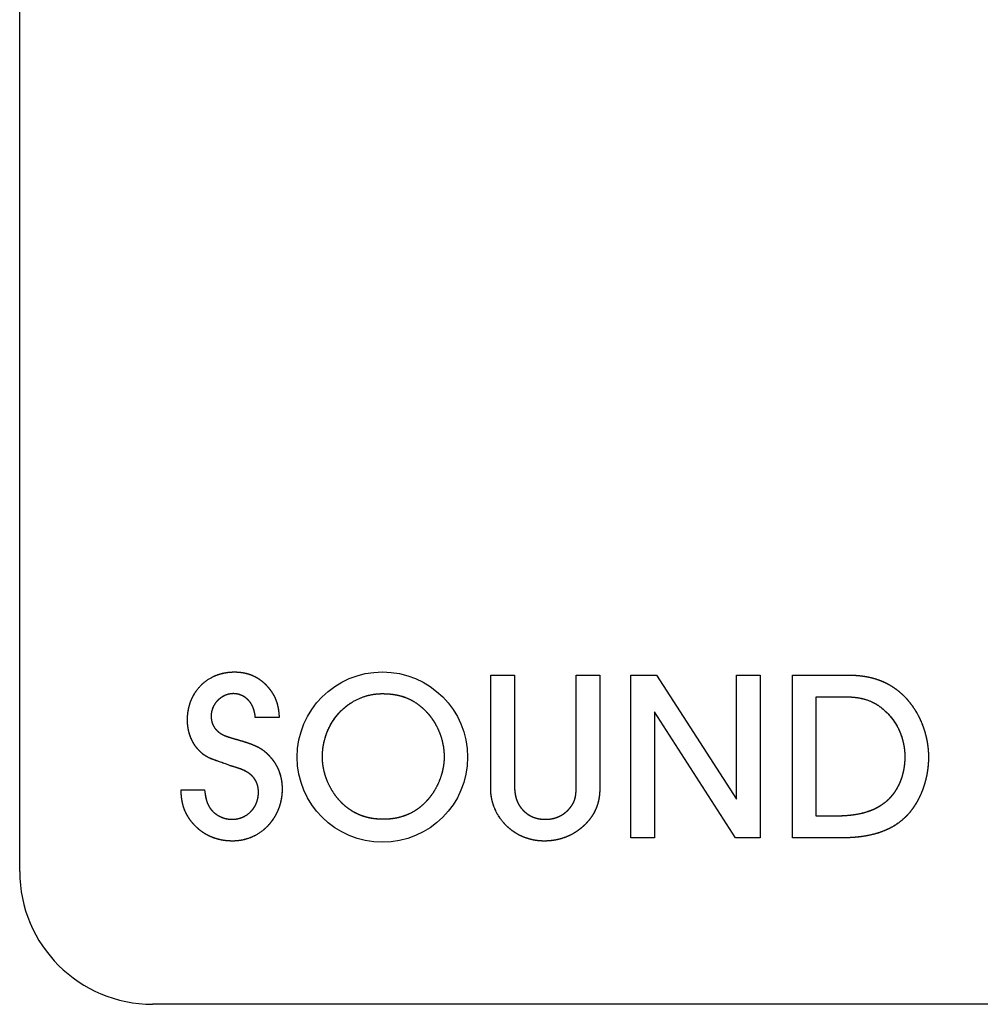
# Model space of a CAD drawing. Extents: x -55 to 3310, y -427 to 1727.
# Tile 4 of 10: x 987 to 1008, y 525 to 547. Entities that reach past the tile are written whole.
import ezdxf

# ---------------------------------------------------------------- set-up
doc = ezdxf.new("R2010")
doc.units = 0
doc.linetypes.add('Durchgehend', pattern=[0])
doc.layers.add('KF_PASSIO_SUB_15_FRONT', color=7, linetype='Durchgehend')

# ---------------------------------------------------------------- blocks, each defined once
blk = doc.blocks.new('KF_PASSIO_SUB_15_FRONT')
at = {"layer": 'KF_PASSIO_SUB_15_FRONT'}
for p, q in [((-243.75, -393.632), (-243.75, -354.632)), ((-233.118, -391.749), (-233.118, -389.197)), ((-233.118, -389.197), (-232.583, -389.197)), ((-233.118, -389.197), (-232.583, -389.197)), ((-233.118, -391.749), (-233.118, -389.197)), ((-232.583, -389.197), (-232.583, -391.672)), ((-232.583, -389.197), (-232.583, -391.672)), ((-231.189, -391.672), (-231.189, -389.197)), ((-231.189, -389.197), (-230.655, -389.197)), ((-231.189, -389.197), (-230.655, -389.197)), ((-231.189, -391.672), (-231.189, -389.197)), ((-230.655, -389.197), (-230.655, -391.749)), ((-230.655, -389.197), (-230.655, -391.749)), ((-229.957, -392.873), (-229.957, -389.197)), ((-229.957, -389.197), (-229.373, -389.197)), ((-229.957, -389.197), (-229.373, -389.197)), ((-229.957, -392.873), (-229.957, -389.197)), ((-229.373, -389.197), (-227.572, -391.997)), ((-229.373, -389.197), (-227.572, -391.997)), ((-227.572, -391.997), (-227.572, -389.197)), ((-227.572, -389.197), (-227.038, -389.197)), ((-227.572, -389.197), (-227.038, -389.197)), ((-227.572, -391.997), (-227.572, -389.197)), ((-227.038, -389.197), (-227.038, -392.873)), ((-227.038, -389.197), (-227.038, -392.873)), ((-226.304, -392.873), (-226.304, -389.197)), ((-226.304, -389.197), (-225.004, -389.197)), ((-226.304, -389.197), (-225.004, -389.197)), ((-226.304, -392.873), (-226.304, -389.197)), ((-225.77, -392.383), (-225.77, -389.688)), ((-225.77, -389.688), (-225.109, -389.688)), ((-225.77, -389.688), (-225.109, -389.688)), ((-225.77, -392.383), (-225.77, -389.688)), ((-227.589, -392.873), (-229.423, -390.03)), ((-229.423, -390.03), (-229.423, -392.873)), ((-229.423, -390.03), (-229.423, -392.873)), ((-227.589, -392.873), (-229.423, -390.03)), ((-237.892, -390.151), (-238.432, -390.151)), ((-237.892, -390.151), (-238.432, -390.151)), ((-239.004, -391.242), (-239.104, -391.203)), ((-239.004, -391.242), (-239.104, -391.203)), ((-240.106, -391.788), (-239.577, -391.788)), ((-240.106, -391.788), (-239.577, -391.788)), ((-225.335, -392.383), (-225.77, -392.383)), ((-225.335, -392.383), (-225.77, -392.383)), ((-229.423, -392.873), (-229.957, -392.873)), ((-229.423, -392.873), (-229.957, -392.873)), ((-227.038, -392.873), (-227.589, -392.873)), ((-227.038, -392.873), (-227.589, -392.873)), ((-225.164, -392.873), (-226.304, -392.873)), ((-225.164, -392.873), (-226.304, -392.873)), ((-201.75, -396.632), (-240.75, -396.632))]:
    blk.add_line(p, q, dxfattribs=at)
blk.add_circle((-235.562, -391.049), 1.924, dxfattribs=at)
blk.add_circle((-235.562, -391.049), 1.924, dxfattribs=at)
blk.add_arc((-240.75, -393.632), 3, 180, 270, dxfattribs=at)
for points, knots in [([(-239.963, -390.212), (-239.963, -390.067), (-239.934, -389.874), (-239.845, -389.648), (-239.667, -389.426), (-239.45, -389.245), (-239.23, -389.155), (-239.041, -389.126), (-238.9, -389.126)], [0, 0, 0, 0, 0, 0.317948, 0.441081, 0.56317, 0.685661, 1, 1, 1, 1, 1]), ([(-239.963, -390.212), (-239.963, -390.07), (-239.935, -389.878), (-239.847, -389.651), (-239.668, -389.426), (-239.449, -389.244), (-239.226, -389.154), (-239.038, -389.126), (-238.9, -389.126)], [0, 0, 0, 0, 0, 0.316682, 0.440369, 0.563249, 0.686382, 1, 1, 1, 1, 1]), ([(-238.9, -389.126), (-238.816, -389.126), (-238.701, -389.137), (-238.562, -389.172), (-238.407, -389.245), (-238.262, -389.34), (-238.158, -389.443), (-238.087, -389.537), (-238.041, -389.611)], [0, 0, 0, 0, 0, 0.313525, 0.436331, 0.558839, 0.682305, 1, 1, 1, 1, 1]), ([(-238.9, -389.126), (-238.816, -389.126), (-238.702, -389.137), (-238.562, -389.171), (-238.406, -389.246), (-238.26, -389.342), (-238.156, -389.445), (-238.086, -389.538), (-238.041, -389.611)], [0, 0, 0, 0, 0, 0.313448, 0.436692, 0.559681, 0.68343, 1, 1, 1, 1, 1]), ([(-225.004, -389.197), (-224.883, -389.199), (-224.721, -389.212), (-224.525, -389.248), (-224.306, -389.323), (-224.104, -389.416), (-223.953, -389.518), (-223.844, -389.613), (-223.77, -389.688)], [0, 0, 0, 0, 0, 0.324746, 0.449304, 0.571735, 0.693328, 1, 1, 1, 1, 1]), ([(-225.004, -389.197), (-224.885, -389.199), (-224.725, -389.211), (-224.531, -389.246), (-224.31, -389.32), (-224.106, -389.415), (-223.954, -389.517), (-223.844, -389.613), (-223.77, -389.688)], [0, 0, 0, 0, 0, 0.322696, 0.447394, 0.570305, 0.692481, 1, 1, 1, 1, 1]), ([(-238.041, -389.611), (-238.019, -389.647), (-237.992, -389.697), (-237.964, -389.762), (-237.937, -389.847), (-237.915, -389.94), (-237.903, -390.023), (-237.896, -390.095), (-237.892, -390.151)], [0, 0, 0, 0, 0, 0.299377, 0.418315, 0.539133, 0.663907, 1, 1, 1, 1, 1]), ([(-238.041, -389.611), (-238.019, -389.647), (-237.992, -389.697), (-237.963, -389.764), (-237.926, -389.881), (-237.91, -389.969), (-237.902, -390.029), (-237.892, -390.151)], [0, 0, 0, 0, 0, 0.326326, 0.456341, 0.588317, 1, 1, 1, 1, 1]), ([(-238.927, -389.616), (-238.989, -389.617), (-239.074, -389.632), (-239.177, -389.678), (-239.281, -389.765), (-239.367, -389.87), (-239.413, -389.974), (-239.428, -390.06), (-239.429, -390.123)], [0, 0, 0, 0, 0, 0.311574, 0.436143, 0.56089, 0.685868, 1, 1, 1, 1, 1]), ([(-238.927, -389.616), (-238.989, -389.617), (-239.074, -389.632), (-239.176, -389.677), (-239.281, -389.765), (-239.368, -389.871), (-239.413, -389.975), (-239.428, -390.061), (-239.429, -390.123)], [0, 0, 0, 0, 0, 0.311288, 0.436261, 0.561475, 0.686762, 1, 1, 1, 1, 1]), ([(-238.432, -390.151), (-238.437, -390.076), (-238.457, -389.978), (-238.504, -389.865), (-238.589, -389.757), (-238.687, -389.673), (-238.784, -389.631), (-238.866, -389.617), (-238.927, -389.616)], [0, 0, 0, 0, 0, 0.330873, 0.45593, 0.577711, 0.697822, 1, 1, 1, 1, 1]), ([(-238.432, -390.151), (-238.437, -390.079), (-238.456, -389.982), (-238.501, -389.87), (-238.586, -389.76), (-238.685, -389.673), (-238.784, -389.63), (-238.867, -389.617), (-238.927, -389.616)], [0, 0, 0, 0, 0, 0.32763, 0.453, 0.575641, 0.696735, 1, 1, 1, 1, 1]), ([(-236.917, -391.049), (-236.917, -390.865), (-236.877, -390.614), (-236.759, -390.317), (-236.526, -390.021), (-236.247, -389.78), (-235.968, -389.657), (-235.734, -389.616), (-235.562, -389.616)], [-1, -1, -1, -1, -1, -0.680738, -0.555963, -0.432391, -0.309352, 0, 0, 0, 0, 0]), ([(-236.917, -391.049), (-236.917, -390.869), (-236.879, -390.621), (-236.762, -390.323), (-236.529, -390.024), (-236.248, -389.78), (-235.967, -389.657), (-235.732, -389.616), (-235.562, -389.616)], [0, 0, 0, 0, 0, 0.317605, 0.442694, 0.566875, 0.690523, 1, 1, 1, 1, 1]), ([(-235.562, -389.616), (-235.459, -389.616), (-235.322, -389.626), (-235.159, -389.657), (-234.976, -389.726), (-234.805, -389.815), (-234.677, -389.913), (-234.585, -390.005), (-234.521, -390.079)], [-1, -1, -1, -1, -1, -0.679546, -0.55658, -0.435079, -0.313282, 0, 0, 0, 0, 0]), ([(-235.562, -389.616), (-235.461, -389.616), (-235.325, -389.626), (-235.161, -389.656), (-234.977, -389.725), (-234.805, -389.815), (-234.677, -389.914), (-234.584, -390.006), (-234.521, -390.079)], [0, 0, 0, 0, 0, 0.319237, 0.442534, 0.56458, 0.686866, 1, 1, 1, 1, 1]), ([(-225.109, -389.688), (-224.925, -389.687), (-224.688, -389.716), (-224.431, -389.813), (-224.155, -390.051), (-223.917, -390.345), (-223.807, -390.63), (-223.768, -390.875), (-223.77, -391.054)], [-1, -1, -1, -1, -1, -0.688423, -0.56653, -0.443547, -0.318447, 0, 0, 0, 0, 0]), ([(-225.109, -389.688), (-224.928, -389.687), (-224.689, -389.715), (-224.427, -389.816), (-224.149, -390.057), (-223.915, -390.351), (-223.806, -390.636), (-223.768, -390.88), (-223.77, -391.054)], [0, 0, 0, 0, 0, 0.312342, 0.434952, 0.558336, 0.683443, 1, 1, 1, 1, 1]), ([(-223.77, -389.688), (-223.693, -389.769), (-223.592, -389.892), (-223.481, -390.068), (-223.376, -390.302), (-223.291, -390.55), (-223.25, -390.764), (-223.236, -390.933), (-223.236, -391.054)], [0, 0, 0, 0, 0, 0.307229, 0.431623, 0.556889, 0.682887, 1, 1, 1, 1, 1]), ([(-223.77, -389.688), (-223.692, -389.769), (-223.591, -389.894), (-223.48, -390.07), (-223.374, -390.306), (-223.29, -390.554), (-223.25, -390.766), (-223.236, -390.934), (-223.236, -391.054)], [0, 0, 0, 0, 0, 0.308229, 0.432862, 0.558207, 0.684086, 1, 1, 1, 1, 1]), ([(-239.715, -390.884), (-239.752, -390.845), (-239.799, -390.785), (-239.85, -390.7), (-239.899, -390.586), (-239.938, -390.464), (-239.957, -390.358), (-239.963, -390.273), (-239.963, -390.212)], [0, 0, 0, 0, 0, 0.304374, 0.42793, 0.552816, 0.679083, 1, 1, 1, 1, 1]), ([(-239.715, -390.884), (-239.752, -390.845), (-239.799, -390.784), (-239.851, -390.698), (-239.9, -390.584), (-239.938, -390.462), (-239.957, -390.356), (-239.963, -390.272), (-239.963, -390.212)], [0, 0, 0, 0, 0, 0.305552, 0.42943, 0.554451, 0.680602, 1, 1, 1, 1, 1]), ([(-239.429, -390.123), (-239.429, -390.16), (-239.424, -390.21), (-239.409, -390.272), (-239.378, -390.343), (-239.338, -390.408), (-239.297, -390.454), (-239.259, -390.485), (-239.23, -390.504)], [0, 0, 0, 0, 0, 0.316393, 0.441349, 0.5656, 0.689516, 1, 1, 1, 1, 1]), ([(-239.429, -390.123), (-239.429, -390.16), (-239.424, -390.21), (-239.409, -390.272), (-239.378, -390.343), (-239.338, -390.408), (-239.297, -390.454), (-239.259, -390.485), (-239.23, -390.504)], [0, 0, 0, 0, 0, 0.316068, 0.441215, 0.565727, 0.689843, 1, 1, 1, 1, 1]), ([(-234.521, -390.079), (-234.468, -390.142), (-234.401, -390.235), (-234.327, -390.364), (-234.258, -390.53), (-234.203, -390.703), (-234.177, -390.85), (-234.169, -390.966), (-234.169, -391.049)], [-1, -1, -1, -1, -1, -0.688052, -0.563386, -0.438649, -0.313711, 0, 0, 0, 0, 0]), ([(-234.521, -390.079), (-234.468, -390.142), (-234.401, -390.236), (-234.327, -390.364), (-234.258, -390.531), (-234.203, -390.704), (-234.177, -390.851), (-234.169, -390.966), (-234.169, -391.049)], [0, 0, 0, 0, 0, 0.312189, 0.437008, 0.561866, 0.686832, 1, 1, 1, 1, 1]), ([(-238.823, -390.658), (-238.722, -390.687), (-238.601, -390.725), (-238.475, -390.77), (-238.353, -390.83), (-238.257, -390.888), (-238.19, -390.943), (-238.142, -390.993), (-238.107, -391.032)], [0, 0, 0, 0, 0, 0.368271, 0.493966, 0.610505, 0.722055, 1, 1, 1, 1, 1]), ([(-238.823, -390.658), (-238.62, -390.719), (-238.529, -390.75), (-238.406, -390.799), (-238.264, -390.882), (-238.194, -390.939), (-238.143, -390.991), (-238.107, -391.032)], [0, 0, 0, 0, 0, 0.435966, 0.565265, 0.689626, 1, 1, 1, 1, 1]), ([(-239.104, -391.203), (-239.311, -391.134), (-239.397, -391.1), (-239.524, -391.05), (-239.614, -390.984), (-239.647, -390.955), (-239.715, -390.884)], [0, 0, 0, 0, 0, 0.497561, 0.629798, 1, 1, 1, 1, 1]), ([(-239.104, -391.203), (-239.328, -391.11), (-239.422, -391.121), (-239.647, -390.971), (-239.647, -390.949), (-239.715, -390.884)], [0, 0, 0, 0, 0, 0.587274, 1, 1, 1, 1, 1]), ([(-238.107, -391.032), (-238.064, -391.078), (-238.009, -391.146), (-237.95, -391.24), (-237.896, -391.364), (-237.852, -391.496), (-237.832, -391.611), (-237.826, -391.703), (-237.826, -391.771)], [0, 0, 0, 0, 0, 0.309142, 0.432421, 0.556202, 0.681097, 1, 1, 1, 1, 1]), ([(-238.107, -391.032), (-238.064, -391.078), (-238.009, -391.146), (-237.95, -391.24), (-237.895, -391.365), (-237.852, -391.497), (-237.832, -391.612), (-237.826, -391.704), (-237.826, -391.771)], [0, 0, 0, 0, 0, 0.309264, 0.432801, 0.556831, 0.681843, 1, 1, 1, 1, 1]), ([(-236.504, -392.058), (-236.563, -391.998), (-236.64, -391.903), (-236.726, -391.769), (-236.808, -391.591), (-236.874, -391.407), (-236.906, -391.252), (-236.917, -391.133), (-236.917, -391.049)], [-1, -1, -1, -1, -1, -0.68836, -0.562119, -0.435659, -0.309727, 0, 0, 0, 0, 0]), ([(-236.504, -392.058), (-236.563, -391.998), (-236.64, -391.903), (-236.726, -391.769), (-236.808, -391.592), (-236.874, -391.408), (-236.906, -391.253), (-236.917, -391.133), (-236.917, -391.049)], [0, 0, 0, 0, 0, 0.3115, 0.437645, 0.564027, 0.689941, 1, 1, 1, 1, 1]), ([(-234.169, -391.049), (-234.169, -391.133), (-234.18, -391.252), (-234.212, -391.407), (-234.277, -391.591), (-234.36, -391.769), (-234.446, -391.903), (-234.522, -391.998), (-234.582, -392.058)], [-1, -1, -1, -1, -1, -0.690224, -0.564294, -0.437846, -0.311623, 0, 0, 0, 0, 0]), ([(-234.169, -391.049), (-234.169, -391.133), (-234.18, -391.253), (-234.212, -391.408), (-234.278, -391.592), (-234.36, -391.769), (-234.446, -391.904), (-234.522, -391.998), (-234.582, -392.058)], [0, 0, 0, 0, 0, 0.310145, 0.436066, 0.562437, 0.688559, 1, 1, 1, 1, 1]), ([(-223.77, -391.054), (-223.771, -391.153), (-223.782, -391.289), (-223.817, -391.456), (-223.889, -391.645), (-223.977, -391.816), (-224.069, -391.939), (-224.152, -392.022), (-224.217, -392.074)], [-1, -1, -1, -1, -1, -0.676052, -0.549461, -0.424763, -0.301813, 0, 0, 0, 0, 0]), ([(-223.77, -391.054), (-223.771, -391.151), (-223.782, -391.285), (-223.816, -391.451), (-223.887, -391.64), (-223.974, -391.813), (-224.067, -391.937), (-224.152, -392.022), (-224.217, -392.074)], [0, 0, 0, 0, 0, 0.321683, 0.448107, 0.573016, 0.696447, 1, 1, 1, 1, 1]), ([(-223.236, -391.054), (-223.237, -391.169), (-223.248, -391.329), (-223.284, -391.532), (-223.358, -391.767), (-223.449, -391.988), (-223.545, -392.153), (-223.632, -392.269), (-223.699, -392.344)], [0, 0, 0, 0, 0, 0.319475, 0.446215, 0.57184, 0.69603, 1, 1, 1, 1, 1]), ([(-223.236, -391.054), (-223.237, -391.168), (-223.248, -391.326), (-223.283, -391.528), (-223.356, -391.763), (-223.447, -391.985), (-223.543, -392.151), (-223.631, -392.269), (-223.699, -392.344)], [0, 0, 0, 0, 0, 0.318102, 0.444638, 0.570289, 0.694722, 1, 1, 1, 1, 1]), ([(-238.36, -391.843), (-238.36, -391.795), (-238.367, -391.729), (-238.387, -391.65), (-238.432, -391.564), (-238.489, -391.484), (-238.551, -391.428), (-238.607, -391.391), (-238.652, -391.368)], [0, 0, 0, 0, 0, 0.314201, 0.436657, 0.558672, 0.681752, 1, 1, 1, 1, 1]), ([(-238.36, -391.843), (-238.36, -391.795), (-238.367, -391.73), (-238.387, -391.65), (-238.432, -391.563), (-238.49, -391.483), (-238.552, -391.427), (-238.608, -391.391), (-238.652, -391.368)], [0, 0, 0, 0, 0, 0.314139, 0.437087, 0.55964, 0.683038, 1, 1, 1, 1, 1]), ([(-239.875, -392.504), (-239.912, -392.455), (-239.958, -392.387), (-240.006, -392.3), (-240.049, -392.188), (-240.083, -392.067), (-240.099, -391.957), (-240.105, -391.862), (-240.106, -391.788)], [0, 0, 0, 0, 0, 0.307685, 0.426878, 0.546559, 0.669378, 1, 1, 1, 1, 1]), ([(-239.875, -392.504), (-239.912, -392.455), (-239.959, -392.387), (-240.007, -392.298), (-240.05, -392.184), (-240.084, -392.062), (-240.099, -391.953), (-240.105, -391.859), (-240.106, -391.788)], [0, 0, 0, 0, 0, 0.308908, 0.428943, 0.549353, 0.672432, 1, 1, 1, 1, 1]), ([(-239.577, -391.788), (-239.562, -391.895), (-239.554, -391.943), (-239.541, -392.006), (-239.516, -392.084), (-239.498, -392.125), (-239.481, -392.156), (-239.467, -392.179)], [0, 0, 0, 0, 0, 0.439034, 0.568051, 0.6921, 1, 1, 1, 1, 1]), ([(-237.826, -391.771), (-237.826, -391.923), (-237.859, -392.128), (-237.956, -392.371), (-238.147, -392.613), (-238.377, -392.81), (-238.607, -392.911), (-238.801, -392.945), (-238.944, -392.945)], [0, 0, 0, 0, 0, 0.318569, 0.44307, 0.566465, 0.689516, 1, 1, 1, 1, 1]), ([(-237.826, -391.771), (-237.826, -391.92), (-237.857, -392.123), (-237.953, -392.366), (-238.145, -392.611), (-238.377, -392.811), (-238.608, -392.912), (-238.803, -392.945), (-238.944, -392.945)], [0, 0, 0, 0, 0, 0.317159, 0.442033, 0.566058, 0.689692, 1, 1, 1, 1, 1]), ([(-231.906, -392.945), (-232.061, -392.946), (-232.272, -392.911), (-232.523, -392.807), (-232.774, -392.602), (-232.979, -392.354), (-233.084, -392.108), (-233.119, -391.901), (-233.118, -391.749)], [0, 0, 0, 0, 0, 0.31564, 0.439926, 0.563666, 0.687436, 1, 1, 1, 1, 1]), ([(-231.906, -392.945), (-232.058, -392.946), (-232.268, -392.912), (-232.52, -392.809), (-232.773, -392.603), (-232.98, -392.353), (-233.085, -392.105), (-233.119, -391.899), (-233.118, -391.749)], [0, 0, 0, 0, 0, 0.314555, 0.439255, 0.563609, 0.687897, 1, 1, 1, 1, 1]), ([(-232.583, -391.672), (-232.582, -391.738), (-232.576, -391.822), (-232.563, -391.917), (-232.533, -392.018), (-232.496, -392.106), (-232.456, -392.17), (-232.416, -392.218), (-232.385, -392.251)], [0, 0, 0, 0, 0, 0.342813, 0.467592, 0.587226, 0.704395, 1, 1, 1, 1, 1]), ([(-232.583, -391.672), (-232.582, -391.736), (-232.577, -391.817), (-232.564, -391.912), (-232.535, -392.014), (-232.498, -392.104), (-232.457, -392.169), (-232.417, -392.217), (-232.385, -392.251)], [0, 0, 0, 0, 0, 0.3391, 0.464029, 0.584341, 0.702388, 1, 1, 1, 1, 1]), ([(-231.371, -392.245), (-231.34, -392.211), (-231.302, -392.166), (-231.262, -392.108), (-231.227, -392.029), (-231.198, -391.933), (-231.189, -391.837), (-231.188, -391.747), (-231.189, -391.672)], [0, 0, 0, 0, 0, 0.292215, 0.405254, 0.52089, 0.643779, 1, 1, 1, 1, 1]), ([(-231.371, -392.245), (-231.338, -392.21), (-231.299, -392.162), (-231.257, -392.101), (-231.223, -392.018), (-231.197, -391.92), (-231.189, -391.826), (-231.188, -391.741), (-231.189, -391.672)], [0, 0, 0, 0, 0, 0.298344, 0.413297, 0.530215, 0.653136, 1, 1, 1, 1, 1]), ([(-230.655, -391.749), (-230.656, -391.831), (-230.663, -391.938), (-230.686, -392.065), (-230.736, -392.208), (-230.8, -392.341), (-230.871, -392.444), (-230.938, -392.521), (-230.992, -392.576)], [0, 0, 0, 0, 0, 0.321723, 0.444196, 0.565004, 0.686249, 1, 1, 1, 1, 1]), ([(-230.655, -391.749), (-230.656, -391.829), (-230.663, -391.935), (-230.685, -392.062), (-230.735, -392.205), (-230.799, -392.341), (-230.871, -392.444), (-230.938, -392.521), (-230.992, -392.576)], [0, 0, 0, 0, 0, 0.319789, 0.442581, 0.564032, 0.685929, 1, 1, 1, 1, 1]), ([(-238.955, -392.454), (-238.878, -392.454), (-238.774, -392.437), (-238.652, -392.385), (-238.53, -392.282), (-238.429, -392.157), (-238.378, -392.03), (-238.36, -391.923), (-238.36, -391.843)], [0, 0, 0, 0, 0, 0.31254, 0.435608, 0.55862, 0.682538, 1, 1, 1, 1, 1]), ([(-238.955, -392.454), (-238.879, -392.454), (-238.776, -392.437), (-238.652, -392.385), (-238.529, -392.282), (-238.428, -392.155), (-238.377, -392.028), (-238.36, -391.921), (-238.36, -391.843)], [0, 0, 0, 0, 0, 0.312115, 0.435761, 0.559447, 0.683808, 1, 1, 1, 1, 1]), ([(-235.54, -392.454), (-235.631, -392.454), (-235.754, -392.445), (-235.906, -392.417), (-236.079, -392.356), (-236.241, -392.279), (-236.361, -392.196), (-236.447, -392.119), (-236.504, -392.058)], [-1, -1, -1, -1, -1, -0.680112, -0.555337, -0.431851, -0.308895, 0, 0, 0, 0, 0]), ([(-235.54, -392.454), (-235.63, -392.454), (-235.752, -392.446), (-235.904, -392.418), (-236.078, -392.357), (-236.24, -392.28), (-236.361, -392.196), (-236.447, -392.119), (-236.504, -392.058)], [0, 0, 0, 0, 0, 0.318879, 0.443784, 0.567574, 0.690859, 1, 1, 1, 1, 1]), ([(-234.582, -392.058), (-234.639, -392.119), (-234.725, -392.196), (-234.845, -392.279), (-235.007, -392.356), (-235.178, -392.417), (-235.329, -392.445), (-235.451, -392.454), (-235.54, -392.454)], [-1, -1, -1, -1, -1, -0.690192, -0.567001, -0.443422, -0.318742, 0, 0, 0, 0, 0]), ([(-234.582, -392.058), (-234.639, -392.119), (-234.724, -392.196), (-234.845, -392.279), (-235.007, -392.357), (-235.18, -392.417), (-235.33, -392.445), (-235.452, -392.454), (-235.54, -392.454)], [0, 0, 0, 0, 0, 0.309824, 0.433296, 0.557166, 0.682004, 1, 1, 1, 1, 1]), ([(-239.467, -392.179), (-239.444, -392.217), (-239.405, -392.267), (-239.344, -392.324), (-239.256, -392.379), (-239.159, -392.424), (-239.073, -392.447), (-239.004, -392.454), (-238.955, -392.454)], [0, 0, 0, 0, 0, 0.305186, 0.429611, 0.555299, 0.681879, 1, 1, 1, 1, 1]), ([(-239.467, -392.179), (-239.444, -392.217), (-239.405, -392.267), (-239.343, -392.324), (-239.254, -392.38), (-239.157, -392.425), (-239.072, -392.447), (-239.004, -392.454), (-238.955, -392.454)], [0, 0, 0, 0, 0, 0.30614, 0.430863, 0.556693, 0.68319, 1, 1, 1, 1, 1]), ([(-232.385, -392.251), (-232.354, -392.283), (-232.309, -392.322), (-232.247, -392.365), (-232.164, -392.405), (-232.074, -392.436), (-231.993, -392.45), (-231.927, -392.454), (-231.878, -392.454)], [0, 0, 0, 0, 0, 0.30815, 0.430067, 0.552571, 0.676917, 1, 1, 1, 1, 1]), ([(-232.385, -392.251), (-232.354, -392.283), (-232.309, -392.323), (-232.246, -392.366), (-232.162, -392.405), (-232.072, -392.436), (-231.992, -392.45), (-231.926, -392.454), (-231.878, -392.454)], [0, 0, 0, 0, 0, 0.308709, 0.43108, 0.553976, 0.678459, 1, 1, 1, 1, 1]), ([(-231.878, -392.454), (-231.831, -392.454), (-231.768, -392.449), (-231.689, -392.434), (-231.598, -392.401), (-231.513, -392.361), (-231.448, -392.317), (-231.402, -392.277), (-231.371, -392.245)], [0, 0, 0, 0, 0, 0.317046, 0.441739, 0.56563, 0.689274, 1, 1, 1, 1, 1]), ([(-231.878, -392.454), (-231.832, -392.454), (-231.769, -392.449), (-231.69, -392.434), (-231.599, -392.402), (-231.513, -392.361), (-231.448, -392.317), (-231.402, -392.276), (-231.371, -392.245)], [0, 0, 0, 0, 0, 0.316453, 0.44129, 0.565432, 0.68931, 1, 1, 1, 1, 1]), ([(-224.217, -392.074), (-224.276, -392.121), (-224.365, -392.181), (-224.491, -392.245), (-224.664, -392.304), (-224.866, -392.353), (-225.052, -392.375), (-225.212, -392.382), (-225.335, -392.383)], [-1, -1, -1, -1, -1, -0.714042, -0.595956, -0.473738, -0.345996, 0, 0, 0, 0, 0]), ([(-224.217, -392.074), (-224.278, -392.123), (-224.371, -392.184), (-224.501, -392.249), (-224.679, -392.308), (-224.881, -392.355), (-225.065, -392.376), (-225.218, -392.382), (-225.335, -392.383)], [0, 0, 0, 0, 0, 0.29048, 0.409872, 0.532758, 0.660197, 1, 1, 1, 1, 1]), ([(-238.944, -392.945), (-239.034, -392.945), (-239.156, -392.935), (-239.305, -392.902), (-239.472, -392.834), (-239.628, -392.748), (-239.743, -392.655), (-239.822, -392.571), (-239.875, -392.504)], [0, 0, 0, 0, 0, 0.31854, 0.442791, 0.565981, 0.68902, 1, 1, 1, 1, 1]), ([(-238.944, -392.945), (-239.032, -392.945), (-239.153, -392.935), (-239.302, -392.903), (-239.47, -392.835), (-239.627, -392.749), (-239.742, -392.655), (-239.822, -392.571), (-239.875, -392.504)], [0, 0, 0, 0, 0, 0.317178, 0.441567, 0.565124, 0.688576, 1, 1, 1, 1, 1]), ([(-223.699, -392.344), (-223.772, -392.424), (-223.884, -392.524), (-224.047, -392.633), (-224.277, -392.734), (-224.545, -392.819), (-224.792, -392.859), (-225.003, -392.872), (-225.164, -392.873)], [0, 0, 0, 0, 0, 0.29031, 0.40919, 0.531545, 0.658703, 1, 1, 1, 1, 1]), ([(-223.699, -392.344), (-223.774, -392.426), (-223.889, -392.529), (-224.058, -392.64), (-224.294, -392.741), (-224.562, -392.823), (-224.807, -392.86), (-225.01, -392.872), (-225.164, -392.873)], [0, 0, 0, 0, 0, 0.29414, 0.414215, 0.537225, 0.664171, 1, 1, 1, 1, 1]), ([(-230.992, -392.576), (-231.049, -392.632), (-231.135, -392.703), (-231.252, -392.781), (-231.408, -392.853), (-231.57, -392.909), (-231.71, -392.936), (-231.823, -392.945), (-231.906, -392.945)], [0, 0, 0, 0, 0, 0.312703, 0.436587, 0.560382, 0.684691, 1, 1, 1, 1, 1]), ([(-230.992, -392.576), (-231.049, -392.632), (-231.134, -392.703), (-231.252, -392.781), (-231.408, -392.853), (-231.571, -392.91), (-231.712, -392.936), (-231.824, -392.945), (-231.906, -392.945)], [0, 0, 0, 0, 0, 0.312613, 0.436726, 0.560776, 0.685241, 1, 1, 1, 1, 1])]:
    blk.add_open_spline(points, degree=4, knots=knots, dxfattribs=at)
for points, degree in [([(-239.23, -390.504), (-239.165, -390.551), (-239.094, -390.581), (-238.978, -390.616), (-238.823, -390.658)], 4), ([(-239.23, -390.504), (-239.161, -390.554), (-239.084, -390.584), (-238.968, -390.618), (-238.823, -390.658)], 4), ([(-238.905, -391.27), (-238.95, -391.258), (-239.004, -391.242)], 2), ([(-238.905, -391.27), (-238.952, -391.258), (-239.004, -391.242)], 2), ([(-238.652, -391.368), (-238.716, -391.334), (-238.745, -391.323), (-238.801, -391.305), (-238.905, -391.27)], 4), ([(-238.652, -391.368), (-238.728, -391.329), (-238.725, -391.33), (-238.905, -391.27)], 3), ([(-239.577, -391.788), (-239.554, -391.958), (-239.543, -392.017), (-239.514, -392.104), (-239.467, -392.179)], 4)]:
    blk.add_open_spline(points, degree=degree, dxfattribs=at)

msp = doc.modelspace()

# ---------------------------------------------------------------- block references
at = {"layer": 'KF_PASSIO_SUB_15_FRONT'}
msp.add_blockref('KF_PASSIO_SUB_15_FRONT', (1230.283, 921.763), dxfattribs=at)

doc.saveas('drawing.dxf')
